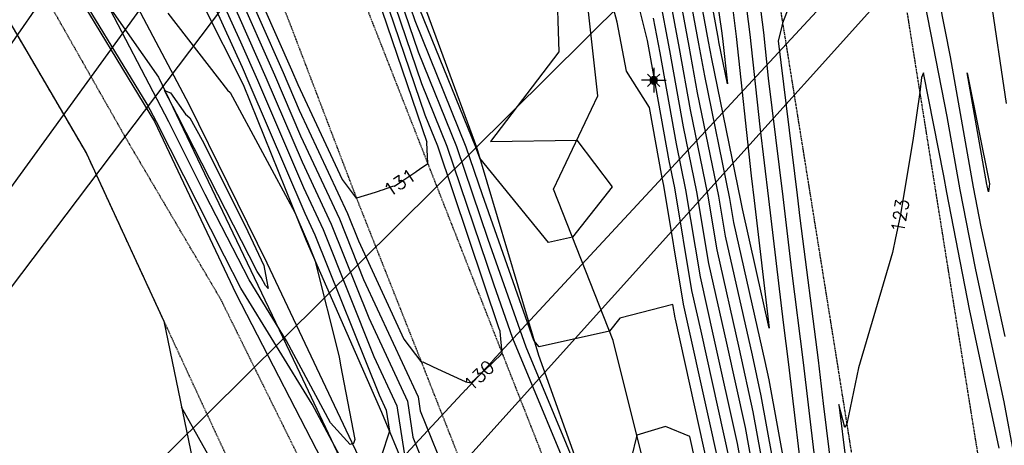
# Model space of a CAD drawing. Header units: feet. Extents: x 351431 to 355879, y 310968 to 329728.
# Tile 210 of 254: x 352469 to 352768, y 326516 to 326646. Entities that reach past the tile are written whole.
import ezdxf

# ---------------------------------------------------------------- set-up
doc = ezdxf.new("R2010")
doc.units = ezdxf.units.FT
doc.header["$MEASUREMENT"] = 0
doc.linetypes.add('D25', pattern=[0.375, 0.25, -0.125])
for name, color, linetype in [('ELIF', 153, 'LINKFENCE'), ('ELTCH-EG1', 253, 'Continuous'), ('ELTCN-EG1', 251, 'Continuous'), ('ELTNB-EG1', 55, 'Continuous'), ('ELTT', 3, 'Continuous'), ('ELUTU', 153, 'UT'), ('ELYSP', 1, 'D25'), ('ESFLP', 4, 'Continuous'), ('ESMask', 155, 'Continuous'), ('ETFS', 6, 'Continuous'), ('ETGH', 4, 'Continuous'), ('ETTC', 252, 'Continuous'), ('ETUD', 4, 'Continuous')]:
    doc.layers.add(name, color=color, linetype=linetype)
doc.styles.add('L80', font='simplex', dxfattribs={"height": 4})
doc.styles.add('ROMANSM', font='romansm.shx')
doc.linetypes.add('LINKFENCE', pattern='A,0.25,-0.08,0.25,-0.08,["X",ROMANSM,S=0.08,R=0,X=-0.004,Y=-0.04],-0.12', length=0.78)
doc.linetypes.add('UT', pattern='A,0.25,-0.07,0.07,-0.07,0.07,-0.07,0.25,-0.08,["UT",ROMANSM,S=0.08,R=0,X=-0.04,Y=-0.04],-0.15', length=1.08)

# ---------------------------------------------------------------- blocks, each defined once
blk = doc.blocks.new('ESILLITE')
at = {"layer": 'ESMask'}
h = blk.add_hatch(color=256, dxfattribs=at)
edge = h.paths.add_edge_path()
edge.add_arc((0, 0), 0.0225, 0, 360)
for p, q in [((0, 0.075), (0, 0.0225)), ((-0.0159, 0.0159), (-0.0369, 0.0373)), ((0.0159, 0.016), (0.0377, 0.0382)), ((-0.0225, 0), (-0.075, 0)), ((-0.016, -0.0159), (-0.0374, -0.0369)), ((0, -0.0225), (0, -0.075)), ((0.0159, -0.0159), (0.0373, -0.0369)), ((0.0225, 0), (0.0749, 0))]:
    blk.add_line(p, q)
for start, end in [(145.54526, 169.42532), (100.65502, 124.23499), (55.83594, 79.34498), (10.57822, 34.52567), (190.73539, 214.19261), (235.50303, 259.34498), (280.65502, 304.414), (325.72448, 349.26816)]:
    blk.add_arc((0, 0), 0.0225, start, end)

msp = doc.modelspace()

# ---------------------------------------------------------------- linework, layer by layer
at = {"layer": 'ELIF', "flags": 128}
msp.add_lwpolyline([(352358.42, 326834.1), (352374.89, 326824.29), (352394.02, 326798.77), (352405.28, 326783.15), (352421.34, 326763.3), (352441.78, 326736.85), (352459.92, 326713.72), (352497.16, 326663.46), (352520.1, 326620.14), (352543.8, 326571.95), (352569.58, 326517.26), (352595.77, 326462.53), (352597.61, 326458.44), (352612.79, 326427.02), (352633.19, 326383.62), (352649.62, 326331.08), (352661.38, 326289.5), (352679.04, 326228.34), (352694.28, 326172.15), (352709.46, 326117.65), (352720.79, 326068.93), (352727.17, 326009.18), (352733.23, 325955.56), (352738.84, 325906.07), (352743.27, 325857.77), (352749.93, 325797.42), (352752.16, 325789.05)], dxfattribs=at)
at = {"layer": 'ELTCH-EG1', "flags": 128}
for points, elevation in [([(352684.28, 326512.11), (352675.67, 326551.11), (352672.89, 326563.47), (352667.71, 326594.72), (352666.02, 326602.92), (352660.25, 326635.01), (352659.43, 326639.48), (352646.18, 326692.21)], 125), ([(352704.39, 326492.43), (352696.37, 326536.35), (352695.14, 326541.96), (352685.65, 326584.16), (352684.43, 326591.49), (352676.76, 326628.73), (352675.01, 326638.47), (352668.55, 326673.61)], 120), ([(352686.81, 326669.85), (352690.45, 326641.27), (352693.5, 326613.2), (352696.17, 326591.37), (352700.55, 326553.75), (352702.19, 326540.97), (352707.16, 326499.1)], 120), ([(352531.79, 326624.36), (352532.65, 326623.64), (352552.29, 326587.16), (352555.7, 326579.19), (352555.9, 326578.76), (352558.3, 326572.76), (352565.72, 326543.28), (352566.15, 326540.77), (352570.46, 326518.17), (352570.08, 326517.03), (352569.05, 326516.66), (352563.05, 326523.3), (352549.76, 326548.19), (352538.35, 326566.72), (352525.06, 326592.71), (352513.94, 326614.76), (352492.58, 326655.83)], 125), ([(352513.64, 326647.83), (352531.79, 326624.36)], 125), ([(352762.97, 326593.49), (352762.57, 326595.35), (352762.5, 326595.7), (352756.51, 326629.63), (352763.25, 326595.9), (352762.97, 326593.49)], 120)]:
    msp.add_lwpolyline(points, dxfattribs=dict(at, elevation=elevation))
at = {"layer": 'ELTCN-EG1', "flags": 128}
for points, elevation in [([(352769.56, 326796.1), (352762.48, 326807.13), (352759.43, 326818.3), (352745.6, 326838.29), (352746.43, 326832.5), (352747.17, 326827.44), (352744.7, 326833.4), (352741.51, 326838.28), (352745.54, 326802.35), (352746.13, 326794.47), (352752.06, 326751.44), (352754.13, 326737.27), (352758.46, 326703.71), (352760.92, 326677.82), (352763.42, 326653.9), (352768.37, 326620.37)], 121), ([(352674.93, 326690.44), (352681.89, 326642.45), (352682.19, 326640.09), (352683.69, 326626.28), (352681.06, 326639.05), (352680.92, 326639.86), (352672.2, 326687.26)], 118), ([(352689.27, 326683.56), (352694.59, 326641.86), (352696.09, 326628.04), (352700.5, 326591.94), (352703.09, 326569.61), (352706.7, 326541.63), (352709.96, 326514.14)], 121), ([(352684.35, 326656.15), (352686.32, 326640.68), (352690.92, 326598.36), (352691.84, 326590.8), (352696.35, 326552.03), (352688.2, 326588.3), (352687.77, 326590.84), (352678.91, 326633.89), (352677.96, 326639.16), (352670.37, 326680.43)], 119), ([(352681.86, 326507.27), (352671.78, 326552.94), (352670.34, 326559.33), (352664.37, 326595.37), (352663.87, 326597.75), (352660.04, 326619.07), (352652.99, 326630.11), (352650.22, 326645.06), (352642.06, 326675.37)], 126), ([(352565.81, 326513.42), (352557.52, 326528.93), (352535.84, 326564.16), (352530.86, 326573.91), (352510.23, 326614.8), (352507.44, 326620.16), (352482.18, 326661.55), (352473.94, 326673.88), (352472.91, 326663.56), (352468.9, 326666.87), (352462.55, 326658.2), (352453.43, 326663.07)], 126), ([(352701.05, 326492.67), (352693.95, 326531.5), (352691.24, 326543.79), (352683.1, 326580.02), (352681.09, 326592.13), (352674.62, 326623.56), (352672.06, 326637.78), (352666.72, 326666.78)], 121), ([(352708.76, 326666.52), (352700.43, 326644.73), (352699.91, 326642.48), (352699.1, 326639.39), (352704.82, 326592.51), (352705.64, 326585.48), (352711.2, 326542.28), (352712.76, 326529.19), (352717.14, 326493.83)], 122), ([(352697.7, 326492.9), (352691.53, 326526.65), (352687.35, 326545.62), (352680.55, 326575.88), (352677.74, 326592.78), (352672.47, 326618.4), (352669.11, 326637.08), (352664.9, 326659.96)], 122), ([(352694.35, 326493.14), (352689.11, 326521.81), (352683.46, 326547.45), (352677.99, 326571.74), (352674.4, 326593.43), (352670.32, 326613.24), (352666.15, 326636.39), (352663.08, 326653.13)], 123), ([(352774.02, 326496.03), (352767.7, 326529.69), (352763.51, 326549.39), (352758.98, 326570.31), (352754.37, 326594.11), (352750.43, 326616.42), (352743.71, 326650.58)], 122), ([(352767.99, 326549.53), (352760.77, 326582.83), (352758.44, 326594.91), (352751.44, 326634.5), (352748.12, 326651.41)], 121), ([(352691, 326493.37), (352686.69, 326516.96), (352679.57, 326549.28), (352675.44, 326567.6), (352671.05, 326594.08), (352668.17, 326608.08), (352663.2, 326635.7), (352661.25, 326646.31)], 124), ([(352519.27, 326611.52), (352517.65, 326614.72), (352512.67, 326624.3), (352514.46, 326623.53), (352519.08, 326617.08), (352520.37, 326616.01), (352524.07, 326609.14), (352537.15, 326583.1), (352542.86, 326571.11), (352543.62, 326566.71), (352544.12, 326564.09), (352543.31, 326564.98), (352541.99, 326567.45), (352540.86, 326569.29), (352519.27, 326611.52)], 124), ([(352544.57, 326480.29), (352517.86, 326528.08)], 127), ([(352677.02, 326497.57), (352672.27, 326519.1), (352664.81, 326522.11), (352656.12, 326519.51), (352650.97, 326498.21)], 128)]:
    msp.add_lwpolyline(points, dxfattribs=dict(at, elevation=elevation))
at = {"layer": 'ELTT', "flags": 128}
for points in [[(352358.42, 326834.1), (352371.83, 326834.22), (352374.89, 326824.29), (352394.02, 326798.77), (352410.92, 326800.03), (352469.26, 326776.08), (352491.5, 326724.54), (352512.08, 326674.84), (352536.58, 326626.09), (352555.73, 326578.65), (352578.54, 326526.51), (352585.59, 326509.73), (352604.08, 326461.43), (352607.01, 326457.7), (352621.03, 326427.24), (352636.2, 326385.03), (352654.43, 326331.63), (352666.23, 326291.48), (352682.73, 326232.11), (352697.66, 326173.15), (352709.46, 326117.65), (352720.79, 326068.93), (352727.17, 326009.18), (352720.72, 326001.1)], [(352358.42, 326834.1), (352368.98, 326822.74), (352373.99, 326816.35), (352390.61, 326794.11), (352406.68, 326767.79), (352436.51, 326728.1), (352465.67, 326687.64), (352481.58, 326661.18), (352509.67, 326614.81), (352534.34, 326562.62), (352563.59, 326505.81), (352591.37, 326458.67), (352597.61, 326458.44), (352612.79, 326427.02), (352633.19, 326383.62), (352649.62, 326331.08), (352661.38, 326289.5), (352679.04, 326228.34), (352682.56, 326191.62), (352687.02, 326168.12), (352698.87, 326116.01), (352707.13, 326066.68), (352712.96, 326001.48), (352720.72, 326001.1)]]:
    msp.add_lwpolyline(points, dxfattribs=at)
msp.add_lwpolyline([(352636.82, 326727.21), (352622.65, 326739.55), (352591.62, 326749.16), (352558.59, 326750.68), (352570.25, 326709.7), (352587.01, 326662.63), (352607.41, 326607.01), (352626.23, 326543.82), (352652.03, 326472.07), (352662.42, 326494.26), (352648.95, 326548.27), (352630.84, 326594.28), (352644.3, 326622.63), (352640.31, 326658.35), (352636.96, 326689.24)], close=True, dxfattribs=at)
at = {"layer": 'ELUTU', "flags": 128}
msp.add_lwpolyline([(352380.14, 326770.45), (352398.65, 326780.17), (352459.09, 326702.12), (352510.81, 326628.37), (352552.86, 326540.28), (352588.36, 326465.06), (352610.23, 326418), (352624.93, 326383.94), (352638.67, 326344.3), (352662.25, 326268.74), (352695.84, 326142.57), (352724.3, 325990.83), (352730.82, 325926.5), (352748.67, 325776.94), (352754.81, 325742.51), (352765.7, 325666.24), (352772.11, 325619.5), (352777.81, 325570.61), (352786.08, 325519.18), (352795.26, 325441.73), (352804.33, 325382.47), (352810.39, 325336.01), (352824.23, 325256.67), (352824.51, 325228.77), (352829.94, 325177.9), (352857.19, 325019.87), (352866.53, 325009.67), (352881.01, 325003.37)], dxfattribs=at)
at = {"layer": 'ELYSP', "flags": 128}
for points in [[(351862.52, 329554.66), (351868.48, 329538.31), (351869.42, 329535.95), (351870.63, 329533.34), (351871.84, 329531.02), (351898.68, 329481.43), (351924.63, 329434.28), (351928.34, 329428.36), (351931.88, 329424.34), (351933, 329422.54), (351952.19, 329389.41), (351978.48, 329342.28), (352004.81, 329294.75), (352030.84, 329247.33), (352060.63, 329194.08), (352086.79, 329146.62), (352116.65, 329092.67), (352140.95, 329048.32), (352164.81, 329004.89), (352188.15, 328962.14), (352212.85, 328916.49), (352228.2, 328887.95), (352236.33, 328872.41), (352258.49, 328829.36), (352280.54, 328783.38), (352290.03, 328762.79), (352309.71, 328719.23), (352329.72, 328673.69), (352349.1, 328626.81), (352367.07, 328581.15), (352373.57, 328564.01), (352390.32, 328517.88), (352406.22, 328471.17), (352421.7, 328424.27), (352436.86, 328376.11), (352450.25, 328329.8), (352462.61, 328281.12), (352475.09, 328231.87), (352486.25, 328185.11), (352496.74, 328135.09), (352505.62, 328086.27), (352514.54, 328033.94), (352521.76, 327989.77), (352531.3, 327933.73), (352538.7, 327889.39), (352547.72, 327833.41), (352554.93, 327789.91), (352563.81, 327734.73), (352571.11, 327689.55), (352579.84, 327635.26), (352587.38, 327589.57), (352596.28, 327533.25), (352603.29, 327489.34), (352612.56, 327432.99), (352619.66, 327389.61), (352628.79, 327333.57), (352636.36, 327289.78), (352645.14, 327234.58), (352652.62, 327189.46), (352661.63, 327134.08), (352668.69, 327089.35), (352675.89, 327044.48), (352682.73, 327000.59), (352686.56, 326976.32), (352694.26, 326927.21), (352698.66, 326895.64), (352706.97, 326847.16), (352714.25, 326799.55), (352722.48, 326747.2), (352729.75, 326701.34), (352737.97, 326649.53), (352746.56, 326595.61), (352754.07, 326548.63), (352762.09, 326498.76), (352770.28, 326448.66), (352778.28, 326399.02), (352786.42, 326348.21), (352794.41, 326298.89), (352802.47, 326248.63), (352810.51, 326199.31), (352818.65, 326148.92), (352826.64, 326099.4), (352835.05, 326048.43), (352843, 325999.3), (352851.33, 325946.41), (352858.97, 325899.03), (352867.02, 325848.86), (352874.94, 325799.46), (352883.36, 325747.23), (352891.16, 325699.21), (352899.48, 325647.1), (352907.27, 325599.21), (352915.42, 325548.05), (352923.22, 325499.12), (352931.65, 325447.72), (352940.42, 325398.62), (352949.15, 325347.91), (352957.47, 325299.11), (352966.11, 325246.23), (352973.26, 325199.22), (352981.71, 325147.47), (352989.51, 325099.49), (352994.9, 325068.59), (353000.4, 325032.81), (353006.91, 324993.6), (353012.12, 324957.22), (353021.58, 324898.88), (353029.63, 324849.76), (353037.69, 324799.9), (353045.8, 324751.02), (353054.11, 324701.43), (353062.02, 324652.29), (353070.04, 324602.96), (353077.96, 324553.87), (353085.91, 324505.09), (353094.14, 324454.84), (353102.2, 324406.14), (353110.06, 324356.36), (353118.02, 324307.22), (353125.92, 324257.7), (353133.91, 324207.71), (353141.65, 324159.13), (353149.64, 324109.53), (353157.86, 324060.15), (353165.85, 324010.86), (353173.75, 323961.19), (353181.54, 323912.02), (353189.31, 323862.86), (353197.18, 323812.79), (353205.17, 323763.84), (353213.16, 323713.91), (353220.85, 323664.89), (353228.93, 323615.88), (353236.82, 323566.31), (353244.93, 323517.07), (353252.73, 323467.46), (353260.77, 323417.72), (353268.41, 323368.86), (353276.49, 323319.6), (353284.34, 323270.41), (353292.33, 323221.36), (353299.99, 323171.68), (353307.93, 323122.47), (353316.1, 323072.76), (353323.86, 323023.29), (353332.53, 322971.2), (353340.22, 322922.22), (353347.13, 322874.57), (353353.74, 322823.54), (353359.62, 322773.77), (353365.17, 322724.35), (353370.3, 322674.05), (353375.32, 322625.03), (353379.87, 322575.18), (353384.18, 322525.33), (353387.85, 322475.76), (353391.39, 322426.12), (353394.47, 322376.08), (353397.29, 322326.88), (353399.17, 322276.61), (353401.08, 322227.34), (353402.1, 322175.29), (353403.06, 322127.63), (353403.66, 322075.2), (353403.64, 322026.39), (353403.67, 321975.84), (353403.97, 321926.36), (353403.89, 321875.83), (353404, 321870.12), (353405.85, 321868.24), (353409.01, 321827.04), (353412.79, 321812.81), (353417.65, 321807.44), (353422.66, 321811.83), (353426.67, 321827.75), (353429.86, 321842.46), (353429.64, 321876.49), (353429.54, 321926.15), (353429.75, 321976.4), (353429.79, 322027.56), (353429.97, 322076.64), (353429.72, 322128.27), (353429.25, 322177.1), (353428.85, 322227.79), (353428.22, 322277.97), (353427.15, 322328.04), (353425.56, 322378.43), (353423.62, 322427.85), (353421.45, 322478.53), (353418.44, 322525.97), (353414.47, 322578.5), (353410.55, 322629.29), (353406.58, 322678.66), (353401.12, 322728.54), (353395.2, 322777.93), (353389.23, 322827.82), (353382.69, 322878.03), (353375.18, 322928.17), (353367.76, 322976.62), (353359.81, 323029.14), (353352.32, 323077.72), (353344.64, 323128.12), (353336.86, 323177.53), (353329.17, 323226.11), (353321.25, 323275.45), (353313.08, 323325.09), (353304.98, 323374.58), (353296.9, 323424.28), (353289.12, 323472.69), (353281.01, 323522.56), (353272.96, 323571.98), (353264.82, 323621.91), (353256.83, 323670.94), (353248.87, 323720.32), (353240.85, 323769.6), (353233.06, 323818.82), (353224.88, 323868.78), (353216.97, 323917.79), (353209, 323967.62), (353201.01, 324016.34), (353192.87, 324065.93), (353184.88, 324115.09), (353176.89, 324164.41), (353168.84, 324213.83), (353160.97, 324263.08), (353152.94, 324312.58), (353144.91, 324361.58), (353136.98, 324411.25), (353129.01, 324459.9), (353120.97, 324509.72), (353111.8, 324559.29), (353103.71, 324608.2), (353096.64, 324657.7), (353088.4, 324707.05), (353080.52, 324756.9), (353072.54, 324806.18), (353064.63, 324854.91), (353056.29, 324905.17), (353046.88, 324963), (353040.5, 325001.65), (353034.51, 325038.43), (353032.08, 325056.91), (353025.4, 325088.03), (353026.74, 325090.76), (353025.08, 325099.84), (353017.26, 325149.09), (353009.07, 325199.67), (353001.18, 325249.31), (352992.9, 325300.49), (352985.13, 325349.2), (352977.11, 325399.98), (352969.08, 325449.2), (352960.89, 325500.26), (352953.27, 325549.21), (352944.97, 325600.34), (352937.08, 325649), (352928.75, 325700.88), (352920.89, 325749.35), (352912.73, 325800.14), (352904.9, 325849.4), (352896.71, 325900.39), (352888.84, 325949.1), (352880.4, 326000.29), (352872.64, 326049.08), (352864.39, 326099.28), (352856.34, 326149.02), (352848.26, 326199.2), (352840.19, 326249.08), (352832.22, 326298.89), (352824.01, 326349.18), (352815.93, 326399.61), (352807.57, 326449.38), (352799.67, 326499.18), (352791.56, 326549.6), (352782.84, 326599.22), (352774.42, 326655.56), (352766.72, 326704.51), (352759.08, 326752.71), (352751.12, 326803.37), (352743.48, 326851.72), (352736.98, 326891.46), (352731.78, 326926.57), (352723.7, 326979.14), (352719.25, 327005.2), (352712.08, 327050.01), (352704.85, 327094.46), (352697.35, 327139.97), (352688.23, 327195.49), (352680.89, 327240.25), (352672.13, 327294.7), (352664.68, 327340.33), (352655.67, 327395.92), (352648.53, 327439.83), (352639.52, 327495.27), (352632.47, 327539.74), (352623.57, 327595.47), (352616.32, 327639.82), (352607.25, 327696.56), (352600.2, 327740.15), (352591.08, 327795.89), (352583.74, 327839.91), (352574.34, 327896.71), (352567.07, 327939.86), (352557.56, 327996.32), (352550.22, 328040.19), (352541.44, 328091.31), (352531.4, 328143.34), (352531.45, 328143.34), (352520.62, 328192.63), (352509.03, 328240.63), (352496.55, 328290.59), (352483.55, 328339.04), (352470.58, 328386.05), (352455.86, 328435.02), (352438.97, 328481.36), (352424.2, 328530.36), (352407.62, 328575.42), (352400.09, 328594.71), (352382.61, 328639.43), (352363.23, 328687.59), (352344.26, 328731.71), (352323.27, 328778.58), (352313.92, 328797.66), (352289.67, 328845.52), (352266.59, 328888.4), (352258.52, 328902.89), (352241.23, 328932.66), (352222.63, 328964.17), (352215.23, 328975.86), (352188.32, 329018), (352161.34, 329060.22), (352134.23, 329102.69), (352100.69, 329155.16), (352074.93, 329201.67), (352045.48, 329255.23), (352019.65, 329301.99), (351992.93, 329350.38), (351967.17, 329397.28), (351942.01, 329443.17), (351916.49, 329489.9), (351902.82, 329514.6), (351891.6, 329531.22), (351884.34, 329540.62), (351870.15, 329558.58, 1.1946), (351862.45, 329554.85)], [(352669.31, 326840.93), (352677.33, 326790.8), (352685.12, 326741.63), (352692.68, 326692.33), (352700.79, 326642.52), (352708.71, 326593.13), (352716.56, 326544.1), (352724.39, 326494.75), (352732.31, 326445.28), (352740.5, 326396.07), (352748.52, 326346.78), (352756.55, 326297.83), (352765.17, 326247.85), (352772.79, 326198.85), (352780.82, 326149.55), (352788.93, 326099.86), (352789.46, 326095.44), (352787.74, 326095.71), (352785.97, 326098.57), (352769.08, 326147.44), (352750.49, 326195.2), (352732.36, 326242.65), (352714.34, 326290.18), (352695.73, 326337.75), (352677.36, 326385.81), (352671.31, 326401.44), (352652.58, 326449.25), (352633.95, 326496.99), (352614.26, 326547.05), (352593.4, 326600.3), (352572.27, 326654.15), (352552.21, 326704.8), (352532.03, 326757.14), (352511.78, 326807.7), (352491.79, 326859.43), (352489.07, 326865.88), (352482.85, 326881.64), (352481.96, 326884.08), (352478.73, 326892.72, -0.387923), (352480.89, 326896.38), (352490.59, 326896.88), (352495.74, 326896.99), (352547.34, 326896.98), (352611.91, 326897.16), (352663.21, 326897.2), (352713.18, 326897.39), (352764.07, 326897.1), (352815.19, 326897.09), (352834.19, 326897.1), (352884.99, 326897.18), (352941.91, 326897.36), (352945.23, 326897.33), (352948.07, 326897.35, -0.343653), (352955.1, 326892.59), (352955.27, 326889.92), (352955.99, 326849.83), (352955.47, 326840.72), (352956.55, 326786.31), (352958.6, 326733.13), (352961.11, 326680.34), (352963.2, 326628.51), (352965.4, 326575.97), (352967.27, 326523.24), (352970, 326470.96), (352971.95, 326422.3), (352971.3, 326394.39), (352971.35, 326393.86), (352968.23, 326345.53), (352964.31, 326289.65), (352959.96, 326237.31), (352956.51, 326185.44), (352953.03, 326134.96), (352949.28, 326082.51), (352947.5, 326029.85), (352947.29, 325978.11), (352949.25, 325926.05), (352951.86, 325876.73), (352953.27, 325824.71), (352952.57, 325822.12), (352950.49, 325821.49), (352947.43, 325822.57), (352939.49, 325871.34), (352931.53, 325920.36), (352923.69, 325970.01), (352915.85, 326018.85), (352907.87, 326068.63), (352899.89, 326117.32), (352892.07, 326167.26), (352884.3, 326216.71), (352876.4, 326266.05), (352868.33, 326315.28), (352860.49, 326364.65), (352852.55, 326414.29), (352844.24, 326463.55), (352836.39, 326512.77), (352828.44, 326562.2), (352820.67, 326611.62), (352812.85, 326660.91), (352805.04, 326710.37), (352797.43, 326759.71), (352789.56, 326808.98), (352781.81, 326858.48), (352777.18, 326889.71), (352770.83, 326931.74), (352764.73, 326967.78), (352762.99, 326979.17), (352757.68, 327011.78), (352750.3, 327056.04), (352741.08, 327111.96), (352732.89, 327161.11), (352725.19, 327210.71), (352717, 327260.27), (352708.89, 327309.56), (352701.17, 327358.85), (352692.8, 327407.84), (352684.75, 327457.55), (352676.89, 327506.79), (352668.89, 327556.28), (352663.11, 327596.51), (352661.91, 327599.5), (352666.75, 327599.31), (352671.43, 327600.91), (352673.58, 327596.98), (352688.25, 327559.15), (352705.74, 327511.22), (352723.35, 327462.77), (352741.16, 327415.34), (352761.84, 327368.02), (352784.32, 327321.64), (352806.98, 327275.77), (352830.16, 327228.36), (352852.86, 327181.53), (352875.43, 327135.27), (352898.73, 327088.17), (352921.62, 327041.43), (352935.71, 327016.32), (352939.95, 327008.78), (352944.02, 327001.83), (352950.93, 326987.65), (352953.83, 326981.89), (352957.34, 326973.5, -0.461442), (352953.1, 326968.71), (352947.07, 326968.55), (352938.59, 326968.51), (352887.06, 326968.33), (352834.92, 326968.41), (352765.72, 326968.2), (352715.08, 326968.23), (352663.71, 326967.92), (352612.26, 326968.2), (352598.01, 326968.01), (352544.89, 326967.82), (352494, 326967.75), (352469.81, 326967.69), (352463.49, 326967.73), (352460.89, 326967.73), (352456.68, 326972.72), (352455.58, 326972.63), (352456.38, 326977.4), (352456.85, 326980.75), (352461.61, 327008.27), (352462.65, 327013.78), (352462.82, 327014.6), (352464.73, 327025.76), (352471.22, 327076.33), (352477.38, 327126.05), (352483.66, 327176.67), (352489.81, 327226.52), (352495.63, 327275.78), (352502.04, 327325.95), (352508.17, 327377.49), (352513.96, 327426.07), (352518.69, 327476.29), (352521.89, 327527.81), (352523.21, 327577.57), (352524.96, 327603.15), (352527.06, 327610.52), (352529.97, 327613.88), (352534.11, 327615.57), (352538.8, 327615.57), (352542.17, 327613.86), (352544.23, 327610.85), (352548.46, 327587.45), (352557.12, 327538.03), (352564.8, 327488.59), (352573.35, 327439.22), (352581.53, 327389.72), (352589.66, 327340.53), (352597.61, 327291.05), (352605.22, 327242.1), (352613.36, 327192.34), (352621.44, 327143.28), (352628.96, 327093.63), (352637.1, 327044.5), (352644.72, 326997.64), (352648.24, 326974.74), (352656.35, 326922.87), (352660.02, 326891.46), (352669.31, 326840.93)]]:
    msp.add_lwpolyline(points, format="xyb", dxfattribs=at)
for points in [[(352647.37, 326158.35), (352667.53, 326177.83), (352673.53, 326194.32), (352673.36, 326212.66), (352670.65, 326225.65), (352652.59, 326286.1), (352619.6, 326376.17), (352597.42, 326423.01), (352582.97, 326453.7), (352558.83, 326501.97), (352529.78, 326560.79), (352500.84, 326610), (352475.7, 326654.3), (352458.02, 326686.99), (352433.3, 326724.02), (352403.22, 326764.61), (352385.32, 326790.71), (352370.05, 326815.48), (352353.27, 326833.51), (352322.46, 326839.3), (352290.71, 326842.17), (352241.45, 326844.04), (352185.1, 326847.29), (352184.21, 326847.26), (352181.58, 326847.57), (352179.53, 326847.89), (352177.27, 326848.34), (352176.14, 326848.62), (352175.04, 326848.92), (352174, 326849.27), (352173.05, 326849.65), (352172.4, 326849.96), (352171.78, 326850.29), (352171.2, 326850.64), (352170.66, 326851), (352170.14, 326851.39), (352169.16, 326852.22), (352168.24, 326853.14), (352167.35, 326854.15), (352166.45, 326855.26), (352165.96, 326855.9), (352165.1, 326857.14), (352164.37, 326858.36), (352163.72, 326859.6), (352163.12, 326860.88), (352162.56, 326862.24), (352161.99, 326863.7), (352161.55, 326864.97), (352161.33, 326865.79), (352161.18, 326866.59), (352161.1, 326867.41), (352161.08, 326868.26), (352161.14, 326869.17), (352161.42, 326871.35), (352161.66, 326872.7), (352161.96, 326873.99), (352162.36, 326875.27), (352162.86, 326876.57), (352163.48, 326877.92), (352163.72, 326878.35), (352163.97, 326878.75), (352164.24, 326879.12), (352164.82, 326879.79), (352165.46, 326880.4), (352166.15, 326880.96), (352167.65, 326882.15), (352168.53, 326882.83), (352169.1, 326883.22), (352169.67, 326883.58), (352170.26, 326883.9), (352170.9, 326884.2), (352171.6, 326884.49), (352172.09, 326884.66), (352173.19, 326884.97), (352174.36, 326885.24), (352176.39, 326885.63), (352177.28, 326885.77), (352215.61, 326885.62), (352265.62, 326885), (352318.29, 326884.39), (352369.72, 326884.01), (352419.7, 326883.36), (352425.15, 326883.27), (352429.28, 326883.22), (352434.55, 326883.3), (352437.54, 326882.72), (352439.35, 326882.31), (352441.27, 326881.84), (352443.09, 326881.31), (352443.9, 326881.03), (352444.34, 326880.86), (352445.14, 326880.49), (352445.88, 326880.08), (352446.57, 326879.64), (352448.72, 326878.14), (352450.03, 326877.21), (352450.98, 326876.45), (352451.96, 326875.59), (352452.99, 326874.65), (352454.23, 326873.47), (352455.43, 326872.21), (352456.05, 326871.49), (352457.1, 326870.18), (352457.72, 326869.35), (352458.88, 326867.69), (352460.1, 326865.86), (352461.97, 326862.97), (352463.83, 326859.94), (352467.91, 326852.27), (352468.86, 326849.74), (352489.98, 326798.09), (352508.66, 326750.32), (352530.01, 326696.49), (352550.28, 326645.83), (352571.2, 326590.98), (352591.51, 326539.69), (352611.4, 326489.02), (352629.91, 326441.68), (352649.39, 326391.42), (352677.4, 326318.01), (352695.08, 326259.5), (352708.55, 326211.92), (352721.17, 326165.38), (352733.32, 326115.72), (352743.69, 326065.59), (352751.93, 326014.98), (352754.62, 325995.3), (352759.06, 325959.31), (352764.6, 325904.66), (352768.86, 325853.39), (352771.73, 325802.22), (352755.94, 325774.32), (352747.18, 325770.54), (352736.98, 325769.85), (352736.55, 325769.7), (352704.28, 325767.43)], [(352183.06, 326821.6), (352187.84, 326823.78), (352240.23, 326822.48), (352290.38, 326821.73), (352318.81, 326819.04), (352339.23, 326811.44), (352356.15, 326799.32), (352371.41, 326780.69), (352388.2, 326755.12), (352419.77, 326711.38), (352442.61, 326678.73), (352464.25, 326647.41), (352488.95, 326605.15), (352512.46, 326554.2), (352545.7, 326482.45), (352544.39, 326477.64), (352539.66, 326464.33), (352532.5, 326457.16)]]:
    msp.add_lwpolyline(points, dxfattribs=at)

# ---------------------------------------------------------------- block references
at = {"layer": 'ESFLP', "xscale": 50, "yscale": 50, "zscale": 50}
msp.add_blockref('ESILLITE', (352661.27, 326627.38), dxfattribs=at)

# ---------------------------------------------------------------- next in the draw order: texts
at = {"layer": 'ETTC', "char_height": 4, "attachment_point": 5, "style": 'L80', "bg_fill": 3, "box_fill_scale": 1.2, "bg_fill_color": 256}
for s, insert, rotation, bg_fill_transparency in [('{131}', (352584.09, 326596.27, 131), 34.2219, 7019869), ('{123}', (352736.1, 326586.21, 123), 80.4389, 7019844), ('{130}', (352608.2, 326537.65, 130), 43.4421, 7019874)]:
    msp.add_mtext(s, dxfattribs=dict(at, insert=insert, rotation=rotation, bg_fill_transparency=bg_fill_transparency))

# ---------------------------------------------------------------- next in the draw order: linework, layer by layer
at = {"layer": 'ELTCH-EG1', "elevation": 130, "flags": 128}
msp.add_lwpolyline([(352534.31, 326662.23), (352548.67, 326629.78), (352553.59, 326618.26), (352568.27, 326586.9), (352571.61, 326578.54), (352585.42, 326548.75), (352590.53, 326541.93), (352590.72, 326541.68), (352591.15, 326541.83), (352594.24, 326540.33), (352604.17, 326535.72), (352605.85, 326535.42), (352614.75, 326543.85), (352615.28, 326544.45), (352614.61, 326551.05), (352614.64, 326551.13), (352614.44, 326551.62), (352614.38, 326551.79), (352595.69, 326607.34), (352591.87, 326616.78), (352577.76, 326658.2)], dxfattribs=at)
at = {"layer": 'ELTCN-EG1', "flags": 128}
for points, elevation in [([(352457.87, 326810.33), (352471.38, 326783.38), (352472.58, 326780.9), (352472.85, 326780.45), (352491.64, 326736.09), (352496.15, 326726.61), (352512.32, 326690.02), (352518.33, 326677.35), (352535.76, 326639.06), (352540.92, 326627.41), (352554.86, 326594.82), (352560.85, 326582.02), (352576.28, 326543.46), (352583.23, 326528.48), (352585.93, 326510.93)], 127), ([(352460.15, 326810.97), (352472.16, 326787), (352474.67, 326781.83), (352475.24, 326780.91), (352491.7, 326742.01), (352498.53, 326727.67), (352512.42, 326696.24), (352520.9, 326678.38), (352535.28, 326646.78), (352543.5, 326628.2), (352554.44, 326602.63), (352563.32, 326583.64), (352574.73, 326555.16), (352586.46, 326529.84), (352588.14, 326518.91), (352593.8, 326504.91)], 128), ([(352462.43, 326811.61), (352472.94, 326790.63), (352476.76, 326782.77), (352477.62, 326781.36), (352491.77, 326747.93), (352500.91, 326728.73), (352512.52, 326702.46), (352523.46, 326679.41), (352534.8, 326654.51), (352546.08, 326628.99), (352554.01, 326610.45), (352565.79, 326585.27), (352573.17, 326566.85), (352589.69, 326531.21), (352590.35, 326526.9), (352597.22, 326509.91)], 129), ([(352463.49, 326742.31), (352472.06, 326743.71), (352478.04, 326755.73), (352472.28, 326775.73), (352491.57, 326730.16), (352493.77, 326725.55), (352512.22, 326683.8), (352515.77, 326676.32), (352536.25, 326631.34), (352538.33, 326626.62), (352555.28, 326587.01), (352558.37, 326580.39), (352577.84, 326531.77), (352579.99, 326527.12), (352580.98, 326520.7), (352578.47, 326513.08)], 126), ([(352533.83, 326669.95), (352551.25, 326630.57), (352553.17, 326626.07), (352566.66, 326597.24), (352570.92, 326591.6), (352570.98, 326591.56), (352571.1, 326591.61), (352576.74, 326593.39), (352582.36, 326595.27), (352582.51, 326595.2), (352585.05, 326596.93), (352592.71, 326602.06), (352592.41, 326608.45), (352592.47, 326608.44), (352575.83, 326657.27)], 131), ([(352643.3, 326496.33), (352622.52, 326546.28), (352610.95, 326578.99), (352601.47, 326607.18), (352589.84, 326635.89), (352581.61, 326660.04)], 128), ([(352679.44, 326502.42), (352667.89, 326554.77), (352667.79, 326555.19), (352667.13, 326559.22), (352650.98, 326555.13), (352647.82, 326551.13), (352626.46, 326546.36), (352624.91, 326548.25), (352609.23, 326592.59), (352604.35, 326607.1), (352588.83, 326645.44), (352583.54, 326660.97)], 127), ([(352639.08, 326499.46), (352618.48, 326548.95), (352612.67, 326565.39), (352598.58, 326607.26), (352590.86, 326626.33), (352579.68, 326659.12)], 129), ([(352631.79, 326658.19), (352632.41, 326636.01), (352611.67, 326608.81), (352637.92, 326609.19), (352648.67, 326595.03), (352636.58, 326579.7), (352629.36, 326578.09), (352608.41, 326603.68), (352607.52, 326606.19), (352607.24, 326607.01), (352587.82, 326654.99)], 126), ([(352766.19, 326515.59), (352759.03, 326549.24), (352757.18, 326557.78), (352750.3, 326593.32), (352749.42, 326598.33), (352743.25, 326629.69), (352742.63, 326628.18), (352742.08, 326623.74), (352739.95, 326609.05), (352736.09, 326586.11), (352734.77, 326579.47), (352733.85, 326575), (352723.45, 326539.95), (352719.91, 326522.95), (352719.34, 326521.82), (352717.46, 326528.86), (352721.73, 326494.44)], 123)]:
    msp.add_lwpolyline(points, dxfattribs=dict(at, elevation=elevation))
at = {"layer": 'ELTNB-EG1'}
msp.add_polyline3d([(352144.06, 326778.66, 126.44), (352240.23, 326822.48, 128.65), (352290.38, 326821.73, 128.16), (352371.41, 326780.69, 126.35), (352388.2, 326755.12, 126.17), (352419.77, 326711.38, 125.98), (352442.61, 326678.73, 125.97), (352464.25, 326647.41, 126.03), (352488.95, 326605.15, 126.19), (352512.46, 326554.2, 126.37), (352532.5, 326457.16, 128.71), (352550.9, 326434.66, 128.58), (352599.89, 326368.77, 128.34), (352632.03, 326281.06, 129.08)], dxfattribs=at)
at = {"layer": 'ETFS', "linetype": 'ByBlock', "lineweight": -2}
for points in [[(352938.35, 326883.42), (352474.69, 326368.03)], [(352656.2, 326816.23), (352421.59, 326505.62)]]:
    msp.add_lwpolyline(points, dxfattribs=at)
at = {"layer": 'ETGH', "linetype": 'ByBlock', "lineweight": -2}
msp.add_lwpolyline([(352653.41, 326853.76), (352414.7, 326524.1)], dxfattribs=at)
at = {"layer": 'ETUD', "linetype": 'ByBlock', "lineweight": -2}
for points in [[(352933.98, 326889.25), (352470.63, 326389.32)], [(352602.72, 326835.27), (352397.77, 326540.18)], [(352835.74, 326833.54), (352480.07, 326480.71)]]:
    msp.add_lwpolyline(points, dxfattribs=at)

doc.saveas('drawing.dxf')
